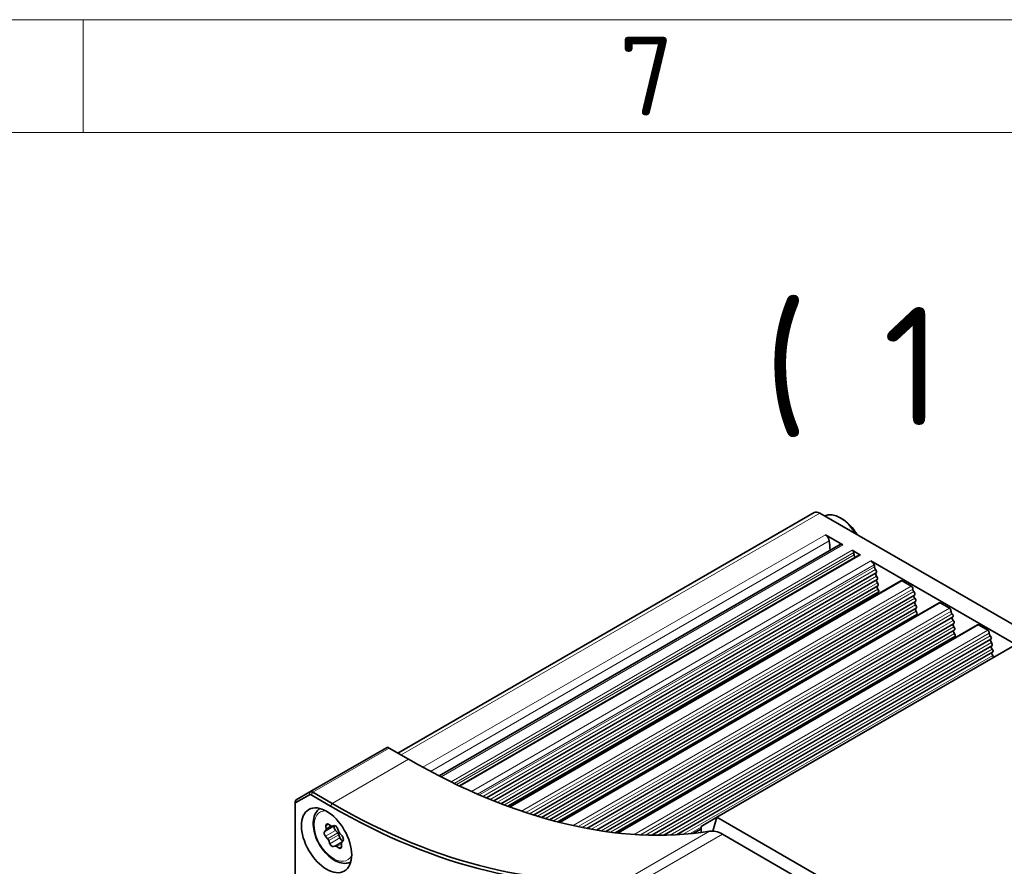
# Model space of a CAD drawing. Header units: millimetres. Extents: x 10 to 830, y 10 to 584.
# Tile 21 of 24: x 614 to 702, y 509 to 584. Entities that reach past the tile are written whole.
import ezdxf

# ---------------------------------------------------------------- set-up
doc = ezdxf.new("R2010")
doc.units = ezdxf.units.MM
doc.header["$LTSCALE"] = 2
for name, color, linetype, lineweight in [('Rahmen (ISO)', 7, 'Continuous', 70), ('Sichtbar (ISO)', 7, 'Continuous', 35), ('Sichtbar schmal (ISO)', 7, 'Continuous', 18), ('Symbol (ISO)', 7, 'Continuous', 25)]:
    doc.layers.add(name, color=color, linetype=linetype, lineweight=lineweight)
doc.styles.add('Bezeichnungstext (ISO)', font='isocpeur.ttf')

# ---------------------------------------------------------------- blocks, each defined once
blk = doc.blocks.new('Ränder Basler-A3')
at = {"layer": 'Rahmen (ISO)', "color": 7, "lineweight": 18}
blk.add_line((5, 292), (415, 292), dxfattribs=at)
at = {"layer": 'Rahmen (ISO)', "color": 7, "linetype": 'Continuous', "lineweight": 18}
blk.add_line((310, 292), (310, 287), dxfattribs=at)
at = {"layer": 'Rahmen (ISO)', "lineweight": 18}
for p, q in [((260, 287), (310, 287)), ((310, 287), (360, 287))]:
    blk.add_line(p, q, dxfattribs=at)
at = {"layer": 'Rahmen (ISO)', "insert": (335, 289.5), "char_height": 3.5, "attachment_point": 5, "style": 'Bezeichnungstext (ISO)'}
blk.add_mtext('\\fISOCPEUR|b0|i0;{\\H3.5000;7}', dxfattribs=at)

msp = doc.modelspace()

# ---------------------------------------------------------------- linework, layer by layer
at = {"layer": 'Sichtbar (ISO)'}
for p, q in [((684.87786205, 540.28788828), (647.92650748, 518.95401378)), ((685.37786205, 540.23835946), (704.17685192, 529.3847576)), ((685.86532462, 538.32392965), (687.41588288, 537.42871442)), ((651.60063685, 516.91987446), (687.16588288, 537.45347884)), ((688.24898648, 536.94772184), (688.992019, 536.51873181)), ((653.39673779, 516.03542742), (688.892019, 536.52863758)), ((689.88618379, 536.00248553), (702.76263836, 528.56826102)), ((655.8033336, 514.97002417), (690.37459578, 534.9297517)), ((656.44297414, 514.71016093), (690.45797716, 534.34873209)), ((692.56802784, 534.24299356), (657.82335491, 514.18314729)), ((692.66802784, 534.2330878), (693.48252307, 533.76283876)), ((657.07201989, 514.4642477), (690.52072476, 533.77586645)), ((657.68874333, 514.23249556), (690.56271408, 533.21229142)), ((659.97029169, 513.45663495), (693.76870833, 532.9701599)), ((660.68532363, 513.24029897), (693.85208971, 532.38914029)), ((695.96214039, 532.28340177), (662.24139767, 512.81472188)), ((696.06214039, 532.27349601), (696.87663562, 531.80324696)), ((661.39209708, 513.03926183), (693.91483731, 531.81627466)), ((664.70514174, 512.27111832), (697.16282088, 531.01056811)), ((665.54041491, 512.12420364), (697.24620226, 530.4295485)), ((666.37489918, 511.99690038), (697.30894986, 529.85668287)), ((699.35625294, 530.32380998), (667.39110765, 511.86872474)), ((704.8839587, 529.79300589), (676.24613407, 513.25895012)), ((699.45625294, 530.31390421), (700.27074817, 529.84365517)), ((667.20733481, 511.88968974), (697.35093918, 529.29310783)), ((670.45011936, 511.6687991), (700.55693343, 529.05097631)), ((671.53934786, 511.6685056), (700.64031481, 528.46995671)), ((672.66562469, 511.70966886), (700.70306241, 527.89709107)), ((646.90371527, 519.42494998), (640.11549017, 515.50576639)), ((647.15371527, 519.40018556), (648.86873008, 518.41002131)), ((638.86696204, 514.55398822), (640.07406882, 515.25091165)), ((640.11549017, 515.50576639), (638.90838339, 514.80884296)), ((640.22406882, 515.236053), (641.93908362, 514.24588874)), ((642.08050498, 514.49083772), (640.36549017, 515.48100198)), ((638.80483, 514.57995441), (638.80483, 514.41665509)), ((638.80483, 507.68884904), (638.80483, 514.41665509)), ((674.8319205, 512.44245354), (676.24613407, 513.25895012)), ((676.24613407, 513.25895012), (675.88339336, 512.03831168)), ((676.24613407, 513.25895012), (720.0867545, 487.94755611)), ((641.4110332, 511.97096314), (641.52341151, 512.11425697)), ((641.55477722, 512.24622206), (641.53699757, 512.50093356)), ((641.75555474, 512.64005877), (641.96787549, 512.50918476)), ((642.09611392, 512.4788176), (642.2705589, 512.5181046)), ((642.30905882, 512.48943847), (642.33059335, 512.5168972)), ((642.5909868, 511.87101192), (642.39876217, 512.08643642)), ((642.57881943, 512.25422776), (642.67876188, 511.98005992)), ((674.8319205, 512.24549645), (674.1063819, 511.82660654)), ((674.8319205, 512.44245354), (674.8319205, 511.91402218)), ((641.69296119, 511.35253659), (641.50073656, 511.56796109)), ((642.78780197, 511.43451184), (642.68785952, 511.70867968)), ((642.77563459, 511.81772767), (642.96785923, 511.60230317)), ((643.05756258, 511.19930112), (642.94518428, 511.0560073)), ((676.73356006, 511.75278972), (717.90227223, 487.98402267)), ((641.88977636, 510.91603651), (641.78983391, 511.19020435)), ((642.37248187, 510.69144666), (642.19803688, 510.65215966)), ((642.71304104, 510.5302055), (642.50072029, 510.66107951)), ((642.91381857, 510.92404221), (642.93159822, 510.6693307))]:
    msp.add_line(p, q, dxfattribs=at)
for centre, major_axis, start_param, end_param in [((685.37786205, 539.42186288), (-0.5, 0.8660254), 5.4977871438, 6.2831853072), ((687.1894227, 537.53998554), (-1.4, 2.42487113), 4.734842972, 6.2607313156), ((685.86532462, 537.91568136), (0.25, -0.4330127), 0.9279861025, 2.3561944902), ((679.21598255, 540.65241041), (5, -8.66025404), 0.830467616, 0.9279861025), ((687.41588288, 537.02046613), (-0.25, 0.4330127), 5.4977871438, 6.2831853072), ((688.24898648, 536.78442252), (0.1, -0.17320508), 1.0380784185, 2.3561944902), ((687.70126392, 536.93735097), (0.5, -0.8660254), 0.7853981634, 1.0380784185), ((688.992019, 536.3554325), (-0.1, 0.17320508), 5.4977871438, 6.2831853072), ((688.54979206, 536.44745302), (0.1, -0.17320508), 3.926990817, 5.2406450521), ((689.88618379, 535.51258758), (0.3, -0.51961524), 1.5092185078, 2.3561944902), ((690.09811251, 535.60652108), (0.1, -0.17320508), 0.4940414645, 1.5092185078), ((690.36903483, 535.35628789), (0.1, -0.17320508), 3.6356341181, 5.1573571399), ((690.27459578, 535.10295678), (0.1, -0.17320508), 0, 2.0157644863), ((690.47194113, 534.75505411), (-0.1, 0.17320508), 0.0186489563, 1.9414856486), ((690.54610361, 534.16944136), (-0.1, 0.17320508), 0.081659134, 1.8969386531), ((690.35797716, 534.52193717), (0.1, -0.17320508), 0, 1.9414856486), ((690.42072476, 533.94907154), (0.1, -0.17320508), 0, 1.8969386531), ((692.66802784, 534.06978848), (-0.1, 0.17320508), 5.4977871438, 6.2831853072), ((690.59925904, 533.59268198), (-0.1, 0.17320508), 0.1447099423, 1.8523916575), ((690.63130197, 533.02592031), (-0.1, 0.17320508), 0.2078330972, 1.1282220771), ((690.46271408, 533.3854965), (0.1, -0.17320508), 0, 1.8523916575), ((693.48252307, 533.59953944), (0.1, -0.17320508), 0.6600703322, 2.3561944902), ((693.76314738, 533.3966961), (0.1, -0.17320508), 3.8016629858, 5.1573571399), ((693.66870833, 533.14336498), (0.1, -0.17320508), 0, 2.0157644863), ((693.86605368, 532.79546231), (-0.1, 0.17320508), 0.0186489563, 1.9414856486), ((693.94021616, 532.20984957), (-0.1, 0.17320508), 0.081659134, 1.8969386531), ((693.75208971, 532.56234537), (0.1, -0.17320508), 0, 1.9414856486), ((696.06214039, 532.11019669), (-0.1, 0.17320508), 5.4977871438, 6.2831853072), ((693.99337159, 531.63309018), (-0.1, 0.17320508), 0.1447099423, 1.8523916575), ((693.81483731, 531.98947974), (0.1, -0.17320508), 0, 1.8969386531), ((693.85682663, 531.42590471), (0.1, -0.17320508), 0.3115526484, 1.8523916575), ((696.87663562, 531.63994765), (0.1, -0.17320508), 0.6600703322, 2.3561944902), ((697.15725993, 531.4371043), (0.1, -0.17320508), 3.8016629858, 5.1573571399), ((697.06282088, 531.18377319), (0.1, -0.17320508), 0, 2.0157644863), ((694.10850576, 531.13156699), (-0.1, 0.17320508), 0.3115526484, 1.2094816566), ((697.26016623, 530.83587052), (-0.1, 0.17320508), 0.0186489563, 1.9414856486), ((697.14620226, 530.60275358), (0.1, -0.17320508), 0, 1.9414856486), ((697.33432871, 530.25025777), (-0.1, 0.17320508), 0.081659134, 1.8969386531), ((697.38748414, 529.67349839), (-0.1, 0.17320508), 0.1447099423, 1.8523916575), ((697.20894986, 530.02988795), (0.1, -0.17320508), 0, 1.8969386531), ((697.25093918, 529.46631291), (0.1, -0.17320508), 0, 1.8523916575), ((699.45625294, 530.15060489), (-0.1, 0.17320508), 5.4977871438, 6.2831853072), ((700.27074817, 529.68035585), (0.1, -0.17320508), 0.6600703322, 2.3561944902), ((700.55137248, 529.47751251), (0.1, -0.17320508), 3.8016629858, 5.1573571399), ((697.41952707, 529.10673672), (-0.1, 0.17320508), 0.2078330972, 1.1282220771), ((700.45693343, 529.22418139), (0.1, -0.17320508), 0, 2.0157644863), ((700.65427878, 528.87627873), (-0.1, 0.17320508), 0.0186489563, 1.9414856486), ((700.54031481, 528.64316179), (0.1, -0.17320508), 0, 1.9414856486), ((700.72844126, 528.29066598), (-0.1, 0.17320508), 0.081659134, 1.8969386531), ((700.78159669, 527.71390659), (-0.1, 0.17320508), 0.1447099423, 1.8523916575), ((700.60306241, 528.07029615), (0.1, -0.17320508), 0, 1.8969386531), ((700.64505173, 527.50672112), (0.1, -0.17320508), 0.799083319, 1.8523916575), ((647.15371527, 518.99193727), (-0.25, 0.4330127), 5.4977871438, 6.2831853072), ((648.86873008, 575.56478197), (35, -60.62177826), 5.4977871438, 6.0680097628), ((639.15838339, 514.37583026), (-0.25, 0.4330127), 0, 0.7853981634), ((640.22406882, 514.99110403), (-0.15, 0.25980762), 5.4977871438, 6.2831853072), ((640.36549017, 515.07275368), (-0.25, 0.4330127), 5.4977871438, 6.2831853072), ((639.01696204, 514.2941806), (-0.15, 0.25980762), 0, 0.7853981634), ((641.93908362, 571.56394872), (35.1, -60.79498335), 5.4977871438, 6.0680097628), ((642.08050498, 571.64559838), (35, -60.62177826), 5.4977871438, 6.0680097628), ((641.34338941, 512.34776666), (0.15, -0.25980762), 0.2279962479, 0.8691879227), ((641.74838538, 512.39938896), (-0.15, 0.25980762), 5.4639840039, 7.1523732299), ((641.97504486, 512.74985456), (0.15, -0.25980762), 5.4639840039, 6.1051756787), ((642.48908092, 512.25592878), (-0.15, 0.25980762), 0.2279962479, 1.9163854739), ((642.39162796, 512.24706764), (-0.15, 0.25980762), 4.4167864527, 6.1051756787), ((676.73356006, 509.30329998), (-1.5, 2.59807621), 5.4977871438, 6.0680097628), ((641.5910553, 511.73745345), (-0.15, 0.25980762), 0.2279962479, 1.9163854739), ((641.60264244, 511.18304423), (0.15, -0.25980762), 1.2751937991, 1.9163854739), ((642.50066806, 511.70151956), (0.15, -0.25980762), 1.2751937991, 1.9163854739), ((642.86595334, 511.98722003), (-0.15, 0.25980762), 1.2751937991, 1.9163854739), ((642.97499343, 511.44167195), (0.15, -0.25980762), 4.4167864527, 5.7896323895), ((642.87754048, 511.43281081), (0.15, -0.25980762), 0.2279962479, 1.9163854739), ((642.07696782, 510.92319662), (0.15, -0.25980762), 4.4167864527, 6.1051756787), ((642.49355093, 510.4204097), (-0.15, 0.25980762), 5.4639840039, 6.1051756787), ((642.72021041, 510.7708753), (0.15, -0.25980762), 5.4639840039, 7.1523732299), ((643.12520637, 510.8224976), (-0.15, 0.25980762), 0.2279962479, 0.8691879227)]:
    msp.add_ellipse(centre, major_axis=major_axis, ratio=0.5773502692, start_param=start_param, end_param=end_param, dxfattribs=at)
msp.add_ellipse((641.59790179, 511.21770867), major_axis=(-1.575, 2.72798002), ratio=0.5773502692, dxfattribs=at)
for points, knots in [([(688.67186954, 538.33656335), (688.60888548, 538.44916933), (688.54049272, 538.55813577), (688.33280342, 538.85338558), (688.17924968, 539.03823512), (687.78474398, 539.41856197), (687.54425698, 539.6154229), (687.21912141, 539.8087722)], [0.76181128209, 0.76181128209, 0.76181128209, 0.76181128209, 0.93947766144, 0.93947766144, 1.24763665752, 1.24763665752, 1.55579565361, 1.55579565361, 1.55579565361, 1.55579565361]), ([(643.74241566, 509.28453321), (643.61447326, 509.2237093), (643.47491494, 509.18753477), (643.14239822, 509.15987609), (642.94696287, 509.18560846), (642.53391083, 509.31241958), (642.31603288, 509.42297149), (641.88953612, 509.71768476), (641.68141201, 509.90436252), (641.3001161, 510.33007592), (641.12681349, 510.56868869), (640.82995856, 511.07443355), (640.70623882, 511.34132402), (640.51964616, 511.88036994), (640.4569837, 512.15242777), (640.40212647, 512.67875977), (640.41030668, 512.93298064), (640.50606748, 513.39321394), (640.59207284, 513.60120464), (640.79788946, 513.87804844), (640.89063799, 513.96890128), (640.99597966, 514.0414999)], [0.831549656, 0.831549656, 0.831549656, 0.831549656, 1.0511925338, 1.0511925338, 1.3408170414, 1.3408170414, 1.6689119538, 1.6689119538, 2.0076228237, 2.0076228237, 2.3437560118, 2.3437560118, 2.6783154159, 2.6783154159, 3.0142308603, 3.0142308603, 3.3528831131, 3.3528831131, 3.6824827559, 3.6824827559, 3.8808393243, 3.8808393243, 3.8808393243, 3.8808393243])]:
    msp.add_open_spline(points, degree=3, knots=knots, dxfattribs=at)
at = {"layer": 'Sichtbar schmal (ISO)'}
for p, q in [((648.2194007, 518.7849118), (685.37786205, 540.23835946)), ((685.86532462, 538.32392965), (650.13733652, 517.6963661)), ((686.21528999, 537.77164299), (650.81253594, 517.33185341)), ((687.41588288, 537.42871442), (651.75591129, 516.84042023)), ((652.64933036, 516.39425079), (688.24898648, 536.94772184)), ((652.91325466, 516.26603919), (688.38591712, 536.74619041)), ((653.130804, 516.16159005), (688.4083707, 536.52910268)), ((653.46128905, 516.00505531), (688.992019, 536.51873181)), ((654.45858607, 515.54835245), (689.88618379, 536.00248553)), ((654.98210171, 515.31807099), (690.20407687, 535.65348783)), ((655.16957545, 515.23719567), (690.23357367, 535.48140448)), ((655.47143015, 515.10874308), (690.32181531, 535.22962233)), ((656.12188035, 514.83937737), (690.41495915, 534.63849564)), ((656.75586109, 514.58664459), (690.48341418, 534.05925645)), ((657.8952049, 514.15698911), (692.66802784, 534.2330878)), ((657.37789817, 514.34814473), (690.53098656, 533.48908924)), ((693.48252307, 533.76283876), (658.90861814, 513.80158544)), ((659.28821205, 513.67501383), (693.62283523, 533.49811777)), ((659.60061399, 513.5735449), (693.71592786, 533.27003054)), ((660.32594454, 513.34741137), (693.8090717, 532.67890384)), ((662.32292978, 512.79415367), (696.06214039, 532.27349601)), ((661.03640795, 513.13883588), (693.87752673, 532.09966465)), ((661.73715405, 512.9457787), (693.92509911, 531.52949744)), ((696.87663562, 531.80324696), (663.47930753, 512.5212906)), ((663.91577572, 512.42755538), (697.01694778, 531.53852598)), ((664.27647288, 512.3539697), (697.11004041, 531.31043875)), ((662.07548133, 512.85711408), (693.98266619, 531.27873585)), ((665.11954665, 512.19581525), (697.20318424, 530.71931205)), ((665.95376468, 512.05868952), (697.27163928, 530.14007286)), ((666.78587531, 511.94147569), (697.31921166, 529.56990565)), ((667.48952188, 511.85790343), (699.45625294, 530.31390421)), ((700.27074817, 529.84365517), (668.90411986, 511.73412387)), ((669.44839524, 511.70263116), (700.41106033, 529.57893418)), ((669.90316165, 511.68335638), (700.50415295, 529.35084695)), ((670.98633312, 511.66382241), (700.59729679, 528.75972026)), ((672.09184331, 511.68332729), (700.66575183, 528.18048107)), ((673.23773933, 511.74727753), (700.71332421, 527.61031386)), ((640.36549017, 515.48100198), (647.15371527, 519.40018556)), ((642.08050498, 514.49083772), (648.86873008, 518.41002131)), ((638.90838339, 514.80884296), (638.86696204, 514.55398822)), ((640.11549017, 515.50576639), (640.07406882, 515.25091165)), ((640.36549017, 515.48100198), (640.22406882, 515.236053)), ((642.08050498, 514.49083772), (641.93908362, 514.24588874)), ((642.30905882, 512.48943847), (641.4110332, 511.97096314)), ((641.50073656, 511.56796109), (642.39876217, 512.08643642)), ((641.52341151, 512.11425697), (642.19241327, 512.50050531)), ((641.53699757, 512.50093356), (641.76639552, 512.63337653)), ((641.98942555, 512.49716639), (641.55477722, 512.24622206)), ((673.81583478, 511.79704313), (674.8319205, 512.38368049)), ((674.25102426, 511.84247506), (674.8319205, 512.17785566)), ((642.5909868, 511.87101192), (641.69296119, 511.35253659)), ((641.78983391, 511.19020435), (642.68785952, 511.70867968)), ((642.78780197, 511.43451184), (641.88977636, 510.91603651)), ((675.58843006, 512.02637458), (668.80020496, 508.10719099)), ((669.94533496, 507.83360613), (676.73356006, 511.75278972)), ((642.19803688, 510.65215966), (642.98462252, 511.10629509)), ((642.92148783, 511.0084154), (642.37248187, 510.69144666)), ((642.50072029, 510.66107951), (642.91545983, 510.90052949)), ((642.93222126, 510.65674925), (642.71304104, 510.5302055))]:
    msp.add_line(p, q, dxfattribs=at)
msp.add_ellipse((642.23429789, 511.58513213), major_axis=(1.225, -2.12176224), ratio=0.5773502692, start_param=2.763890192, end_param=6.6608877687, dxfattribs=at)

# ---------------------------------------------------------------- block references
at = {"xscale": 2, "yscale": 2, "zscale": 2}
msp.add_blockref('Ränder Basler-A3', (0, 0), dxfattribs=at)

# ---------------------------------------------------------------- texts
at = {"layer": 'Symbol (ISO)', "insert": (680.36512321, 546.98100315), "char_height": 10.499999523, "attachment_point": 7, "style": 'Bezeichnungstext (ISO)'}
msp.add_mtext('( 1 : 2 )', dxfattribs=at)

doc.saveas('drawing.dxf')
